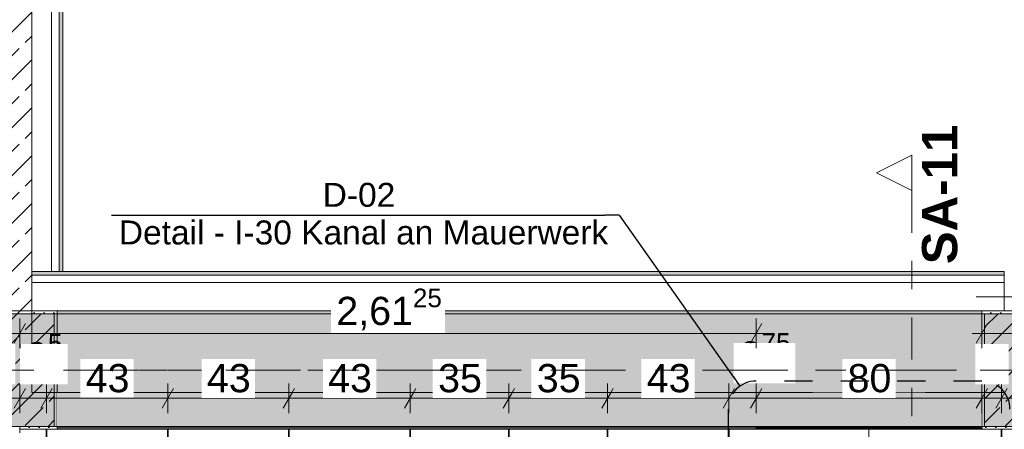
# Model space of a CAD drawing. Header units: metres. Extents: x -3.6 to 84.5, y -11 to 16.8.
# Tile 122 of 256: x 15 to 18.4, y 8.1 to 9.5. Entities that reach past the tile are written whole.
import ezdxf

# ---------------------------------------------------------------- set-up
doc = ezdxf.new("R2010")
doc.units = ezdxf.units.M
doc.header["$MEASUREMENT"] = 0
for name, pattern in [('Achse', [0.2, 0.1, -0.05, 0, -0.05]), ('Punktlinie eng', [0.0375, 0.0125, -0.025]), ('Schnittlinie', [0.3, 0.15, -0.075, 0, -0.075]), ('Strichlinie doppelt', [0.546806, 0.264583, -0.105833, 0.070556, -0.105833]), ('Strichlinie eng', [0.115, 0.075, -0.04]), ('Wipeout_Contour', [1, 0, -1])]:
    doc.linetypes.add(name, pattern=pattern)
for name, color, linetype in [('154 - Bemaßung_ Beschriftung.Ausbau - Deckenspiegel', 7, 'Continuous'), ('203 - Marker.Schnitt - Ausbaudetail SA', 7, 'Continuous'), ('208 - Marker.Detail', 7, 'Continuous'), ('451 - Universal.Achsen Raster', 7, 'Continuous'), ('605 - Struktur.Wand Innen', 7, 'Continuous'), ('607 - Struktur.Stütze', 7, 'Continuous'), ('608 - Struktur.Träger', 7, 'Continuous'), ('Abbruch_605 - Struktur.Wand Innen', 7, 'Continuous'), ('Neubau_605 - Struktur.Wand Innen', 7, 'Continuous'), ('Neubau_651 - Abdeckung.Decke abgehängt_ bekleidet', 7, 'Continuous'), ('Neubau_653 - Abdeckung.TB Verkofferung', 7, 'Continuous')]:
    doc.layers.add(name, color=color, linetype=linetype)
doc.styles.add('ERSTELLTER_STIL_1', font='txt')
doc.styles.add('ERSTELLTER_STIL_2', font='txt')
doc.linetypes.add('Abbruch 1', pattern='A,0,[1,2022.0244.A_L5A-PL04.05_iB_Deckenspiegel 3.OG1.Shx,S=0.001984,R=0,X=0,Y=0],-0.25,0', length=0.25)
doc.dimstyles.new('ERSTELLTER_STIL__3', dxfattribs={"dimtxt": 0.1, "dimasz": 0.0532, "dimexe": 0.18, "dimexo": 0.0625, "dimgap": 0, "dimtad": 1, "dimtih": 1, "dimtoh": 1, "dimzin": 0, "dimdsep": 46, "dimtxsty": 'ERSTELLTER_STIL_2', "dimblk": 'ARROWHEAD_2', "dimblk1": 'ARROWHEAD_2', "dimblk2": 'ARROWHEAD_2', "dimcen": 0.09, "dimse1": 1, "dimse2": 1, "dimclrd": 7, "dimclre": 7, "dimclrt": 7, "dimazin": 0, "dimtfac": 1, "dimtdec": 4, "dimtmove": 0, "dimatfit": 3, "dimfxl": 1, "dimtolj": 1, "dimtzin": 0, "dimarcsym": 0})
doc.dimstyles.new('ERSTELLTER_STIL__4', dxfattribs={"dimtxt": 0.1, "dimasz": 0.0532, "dimexe": 0.18, "dimexo": 0.0625, "dimgap": 0, "dimtad": 1, "dimtih": 1, "dimtoh": 1, "dimzin": 0, "dimdsep": 46, "dimtxsty": 'ERSTELLTER_STIL_2', "dimblk": 'ARROWHEAD_2', "dimblk1": 'ARROWHEAD_2', "dimblk2": 'ARROWHEAD_2', "dimcen": 0.09, "dimse1": 1, "dimse2": 1, "dimclrd": 7, "dimclre": 7, "dimclrt": 7, "dimazin": 0, "dimtfac": 1, "dimtdec": 4, "dimtmove": 2, "dimatfit": 3, "dimfxl": 1, "dimtolj": 1, "dimtzin": 0, "dimarcsym": 0})
pattern_1 = [(45, (0, 0), (-0.01767767, 0.01767767), [0, -0.025])]
pattern_2 = [(45, (0, 0), (-0.08485281, 0.08485281), []), (45, (-0.04243, 0.04243), (-0.08485281, 0.08485281), [0.09, -0.03])]

# ---------------------------------------------------------------- blocks, each defined once
blk = doc.blocks.new('*D198')
at = {"layer": '154 - Bemaßung_ Beschriftung.Ausbau - Deckenspiegel', "color": 7, "linetype": 'Continuous', "lineweight": 5}
for p, q in [((14.355, 8.1475), (14.355, 8.2525)), ((14.795, 8.1475), (14.795, 8.2525)), ((14.3752, 8.235), (14.3348, 8.165)), ((14.8152, 8.235), (14.7748, 8.165)), ((14.355, 8.2), (14.795, 8.2))]:
    blk.add_line(p, q, dxfattribs=at)
at = {"color": 254, "linetype": 'Wipeout_Contour', "lineweight": 0, "ltscale": 68.052518}
blk.add_wipeout([(14.7236, 8.25), (14.9425, 8.25), (14.9425, 8.3929), (14.7236, 8.3929)], dxfattribs=at).dxf.layer = '154 - Bemaßung_ Beschriftung.Ausbau - Deckenspiegel'
at = {"color": 254, "linetype": 'Wipeout_Contour', "lineweight": 0, "ltscale": 66.946641}
blk.add_wipeout([(14.4419, 8.2077), (14.6365, 8.2077), (14.6365, 8.3506), (14.4419, 8.3506)], dxfattribs=at).dxf.layer = '154 - Bemaßung_ Beschriftung.Ausbau - Deckenspiegel'
at = {"layer": '154 - Bemaßung_ Beschriftung.Ausbau - Deckenspiegel', "color": 7, "lineweight": 5, "char_height": 0.1, "attachment_point": 7, "style": 'ERSTELLTER_STIL_2'}
for s, insert in [('\\A1;{\\pql;\\fArial|b0|i0|c0|p38;9\\fArial|b0|i0|c0|p38;\\A1{\\H.66x;\\S75^  ;}}', (14.7451, 8.2698)), ('\\A1;{\\pql;\\fArial|b0|i0|c0|p38;44}', (14.4633, 8.2292))]:
    blk.add_mtext(s, dxfattribs=dict(at, insert=insert))
blk = doc.blocks.new('ARROWHEAD_2')
at = {"color": 0, "linetype": 'Continuous', "lineweight": 0}
for p, q in [((0, 0), (-1, 0)), ((-0.378, -0.655), (0.378, 0.655))]:
    blk.add_line(p, q, dxfattribs=at)
blk = doc.blocks.new('*D200')
at = {"layer": '154 - Bemaßung_ Beschriftung.Ausbau - Deckenspiegel', "color": 7, "linetype": 'Continuous', "lineweight": 5}
for p, q in [((14.9575, 8.1475), (14.9575, 8.2525)), ((15.0525, 8.1475), (15.0525, 8.2525)), ((14.9777, 8.235), (14.9373, 8.165)), ((15.0727, 8.235), (15.0323, 8.165)), ((14.9232, 8.2), (14.9575, 8.2)), ((14.9575, 8.2), (15.0525, 8.2)), ((15.0525, 8.2), (15.4825, 8.2))]:
    blk.add_line(p, q, dxfattribs=at)
at = {"color": 254, "linetype": 'Wipeout_Contour', "lineweight": 0, "ltscale": 68.787068}
blk.add_wipeout([(14.9586, 8.25), (15.1274, 8.25), (15.1274, 8.3929), (14.9586, 8.3929)], dxfattribs=at).dxf.layer = '154 - Bemaßung_ Beschriftung.Ausbau - Deckenspiegel'
at = {"layer": '154 - Bemaßung_ Beschriftung.Ausbau - Deckenspiegel', "color": 7, "lineweight": 5, "insert": (14.98, 8.2698), "char_height": 0.1, "attachment_point": 7, "style": 'ERSTELLTER_STIL_2'}
blk.add_mtext('\\A1;{\\pql;\\fArial|b0|i0|c0|p38;9\\fArial|b0|i0|c0|p38;\\A1{\\H.66x;\\S5^  ;}}', dxfattribs=at)
blk = doc.blocks.new('*D201')
at = {"layer": '154 - Bemaßung_ Beschriftung.Ausbau - Deckenspiegel', "color": 7, "linetype": 'Continuous', "lineweight": 5}
for p, q in [((15.0727, 8.235), (15.0323, 8.165)), ((15.5027, 8.235), (15.4623, 8.165)), ((15.0525, 8.2), (15.4825, 8.2))]:
    blk.add_line(p, q, dxfattribs=at)
at = {"color": 254, "linetype": 'Wipeout_Contour', "lineweight": 0, "ltscale": 68.787068}
blk.add_wipeout([(14.9586, 8.25), (15.1274, 8.25), (15.1274, 8.3929), (14.9586, 8.3929)], dxfattribs=at).dxf.layer = '154 - Bemaßung_ Beschriftung.Ausbau - Deckenspiegel'
at = {"color": 254, "linetype": 'Wipeout_Contour', "lineweight": 0, "ltscale": 69.475257}
blk.add_wipeout([(15.1728, 8.2012), (15.3621, 8.2012), (15.3621, 8.3387), (15.1728, 8.3387)], dxfattribs=at).dxf.layer = '154 - Bemaßung_ Beschriftung.Ausbau - Deckenspiegel'
at = {"layer": '154 - Bemaßung_ Beschriftung.Ausbau - Deckenspiegel', "color": 7, "lineweight": 5, "insert": (15.1916, 8.22), "char_height": 0.1, "attachment_point": 7, "style": 'ERSTELLTER_STIL_2'}
blk.add_mtext('\\A1;{\\pql;\\fArial|b0|i0|c0|p38;43}', dxfattribs=at)
blk = doc.blocks.new('*D202')
at = {"layer": '154 - Bemaßung_ Beschriftung.Ausbau - Deckenspiegel', "color": 7, "linetype": 'Continuous', "lineweight": 5}
for p, q in [((15.4825, 8.1475), (15.4825, 8.2525)), ((15.9125, 8.1475), (15.9125, 8.2525)), ((15.5027, 8.235), (15.4623, 8.165)), ((15.9327, 8.235), (15.8923, 8.165)), ((15.0525, 8.2), (15.4825, 8.2)), ((15.4825, 8.2), (15.9125, 8.2))]:
    blk.add_line(p, q, dxfattribs=at)
at = {"color": 254, "linetype": 'Wipeout_Contour', "lineweight": 0, "ltscale": 70.992016}
blk.add_wipeout([(15.6028, 8.2012), (15.7921, 8.2012), (15.7921, 8.3387), (15.6028, 8.3387)], dxfattribs=at).dxf.layer = '154 - Bemaßung_ Beschriftung.Ausbau - Deckenspiegel'
at = {"layer": '154 - Bemaßung_ Beschriftung.Ausbau - Deckenspiegel', "color": 7, "lineweight": 5, "insert": (15.6216, 8.22), "char_height": 0.1, "attachment_point": 7, "style": 'ERSTELLTER_STIL_2'}
blk.add_mtext('\\A1;{\\pql;\\fArial|b0|i0|c0|p38;43}', dxfattribs=at)
blk = doc.blocks.new('*D203')
at = {"layer": '154 - Bemaßung_ Beschriftung.Ausbau - Deckenspiegel', "color": 7, "linetype": 'Continuous', "lineweight": 5}
for p, q in [((15.9125, 8.1475), (15.9125, 8.2525)), ((16.3425, 8.1475), (16.3425, 8.2525)), ((15.9327, 8.235), (15.8923, 8.165)), ((16.3627, 8.235), (16.3223, 8.165)), ((15.9125, 8.2), (16.3425, 8.2))]:
    blk.add_line(p, q, dxfattribs=at)
at = {"color": 254, "linetype": 'Wipeout_Contour', "lineweight": 0, "ltscale": 72.517846}
blk.add_wipeout([(16.0328, 8.2012), (16.2221, 8.2012), (16.2221, 8.3387), (16.0328, 8.3387)], dxfattribs=at).dxf.layer = '154 - Bemaßung_ Beschriftung.Ausbau - Deckenspiegel'
at = {"layer": '154 - Bemaßung_ Beschriftung.Ausbau - Deckenspiegel', "color": 7, "lineweight": 5, "insert": (16.0516, 8.22), "char_height": 0.1, "attachment_point": 7, "style": 'ERSTELLTER_STIL_2'}
blk.add_mtext('\\A1;{\\pql;\\fArial|b0|i0|c0|p38;43}', dxfattribs=at)
blk = doc.blocks.new('*D204')
at = {"layer": '154 - Bemaßung_ Beschriftung.Ausbau - Deckenspiegel', "color": 7, "linetype": 'Continuous', "lineweight": 5}
for p, q in [((16.3425, 8.1475), (16.3425, 8.2525)), ((16.6925, 8.1475), (16.6925, 8.2525)), ((16.3627, 8.235), (16.3223, 8.165)), ((16.7127, 8.235), (16.6723, 8.165)), ((16.3425, 8.2), (16.6925, 8.2))]:
    blk.add_line(p, q, dxfattribs=at)
at = {"color": 254, "linetype": 'Wipeout_Contour', "lineweight": 0, "ltscale": 73.909113}
blk.add_wipeout([(16.4228, 8.2012), (16.6121, 8.2012), (16.6121, 8.3387), (16.4228, 8.3387)], dxfattribs=at).dxf.layer = '154 - Bemaßung_ Beschriftung.Ausbau - Deckenspiegel'
at = {"layer": '154 - Bemaßung_ Beschriftung.Ausbau - Deckenspiegel', "color": 7, "lineweight": 5, "insert": (16.4416, 8.22), "char_height": 0.1, "attachment_point": 7, "style": 'ERSTELLTER_STIL_2'}
blk.add_mtext('\\A1;{\\pql;\\fArial|b0|i0|c0|p38;35}', dxfattribs=at)
blk = doc.blocks.new('*D205')
at = {"layer": '154 - Bemaßung_ Beschriftung.Ausbau - Deckenspiegel', "color": 7, "linetype": 'Continuous', "lineweight": 5}
for p, q in [((16.6925, 8.1475), (16.6925, 8.2525)), ((17.0425, 8.1475), (17.0425, 8.2525)), ((16.7127, 8.235), (16.6723, 8.165)), ((17.0627, 8.235), (17.0223, 8.165)), ((16.6925, 8.2), (17.0425, 8.2))]:
    blk.add_line(p, q, dxfattribs=at)
at = {"color": 254, "linetype": 'Wipeout_Contour', "lineweight": 0, "ltscale": 75.163325}
blk.add_wipeout([(16.7728, 8.2012), (16.9621, 8.2012), (16.9621, 8.3387), (16.7728, 8.3387)], dxfattribs=at).dxf.layer = '154 - Bemaßung_ Beschriftung.Ausbau - Deckenspiegel'
at = {"layer": '154 - Bemaßung_ Beschriftung.Ausbau - Deckenspiegel', "color": 7, "lineweight": 5, "insert": (16.7916, 8.22), "char_height": 0.1, "attachment_point": 7, "style": 'ERSTELLTER_STIL_2'}
blk.add_mtext('\\A1;{\\pql;\\fArial|b0|i0|c0|p38;35}', dxfattribs=at)
blk = doc.blocks.new('*D206')
at = {"layer": '154 - Bemaßung_ Beschriftung.Ausbau - Deckenspiegel', "color": 7, "linetype": 'Continuous', "lineweight": 5}
for p, q in [((17.0425, 8.1475), (17.0425, 8.2525)), ((17.4725, 8.1475), (17.4725, 8.2525)), ((17.0627, 8.235), (17.0223, 8.165)), ((17.4927, 8.235), (17.4523, 8.165)), ((17.0425, 8.2), (17.4725, 8.2))]:
    blk.add_line(p, q, dxfattribs=at)
at = {"color": 254, "linetype": 'Wipeout_Contour', "lineweight": 0, "ltscale": 76.566854}
blk.add_wipeout([(17.1628, 8.2012), (17.3521, 8.2012), (17.3521, 8.3387), (17.1628, 8.3387)], dxfattribs=at).dxf.layer = '154 - Bemaßung_ Beschriftung.Ausbau - Deckenspiegel'
at = {"layer": '154 - Bemaßung_ Beschriftung.Ausbau - Deckenspiegel', "color": 7, "lineweight": 5, "insert": (17.1816, 8.22), "char_height": 0.1, "attachment_point": 7, "style": 'ERSTELLTER_STIL_2'}
blk.add_mtext('\\A1;{\\pql;\\fArial|b0|i0|c0|p38;43}', dxfattribs=at)
blk = doc.blocks.new('*D207')
at = {"layer": '154 - Bemaßung_ Beschriftung.Ausbau - Deckenspiegel', "color": 7, "linetype": 'Continuous', "lineweight": 5}
for p, q in [((17.4725, 8.1475), (17.4725, 8.2525)), ((17.57, 8.1475), (17.57, 8.2525)), ((17.4927, 8.235), (17.4523, 8.165)), ((17.5902, 8.235), (17.5498, 8.165)), ((17.4725, 8.2), (17.57, 8.2))]:
    blk.add_line(p, q, dxfattribs=at)
at = {"color": 254, "linetype": 'Wipeout_Contour', "lineweight": 0, "ltscale": 77.894497}
blk.add_wipeout([(17.4901, 8.2527), (17.709, 8.2527), (17.709, 8.3955), (17.4901, 8.3955)], dxfattribs=at).dxf.layer = '154 - Bemaßung_ Beschriftung.Ausbau - Deckenspiegel'
at = {"layer": '154 - Bemaßung_ Beschriftung.Ausbau - Deckenspiegel', "color": 7, "lineweight": 5, "insert": (17.5115, 8.2725), "char_height": 0.1, "attachment_point": 7, "style": 'ERSTELLTER_STIL_2'}
blk.add_mtext('\\A1;{\\pql;\\fArial|b0|i0|c0|p38;9\\fArial|b0|i0|c0|p38;\\A1{\\H.66x;\\S75^  ;}}', dxfattribs=at)
blk = doc.blocks.new('*D208')
at = {"layer": '154 - Bemaßung_ Beschriftung.Ausbau - Deckenspiegel', "color": 7, "linetype": 'Continuous', "lineweight": 5}
for p, q in [((17.57, 8.1475), (17.57, 8.2525)), ((18.37, 8.1475), (18.37, 8.2525)), ((17.5902, 8.235), (17.5498, 8.165)), ((18.3902, 8.235), (18.3498, 8.165)), ((17.57, 8.2), (18.37, 8.2))]:
    blk.add_line(p, q, dxfattribs=at)
at = {"color": 254, "linetype": 'Wipeout_Contour', "lineweight": 0, "ltscale": 77.894497}
blk.add_wipeout([(17.4901, 8.2527), (17.709, 8.2527), (17.709, 8.3955), (17.4901, 8.3955)], dxfattribs=at).dxf.layer = '154 - Bemaßung_ Beschriftung.Ausbau - Deckenspiegel'
at = {"color": 254, "linetype": 'Wipeout_Contour', "lineweight": 0, "ltscale": 80.821207}
blk.add_wipeout([(18.3472, 8.25), (18.4659, 8.25), (18.4659, 8.3929), (18.3472, 8.3929)], dxfattribs=at).dxf.layer = '154 - Bemaßung_ Beschriftung.Ausbau - Deckenspiegel'
at = {"color": 254, "linetype": 'Wipeout_Contour', "lineweight": 0, "ltscale": 79.146102}
blk.add_wipeout([(17.8754, 8.2012), (18.0646, 8.2012), (18.0646, 8.3387), (17.8754, 8.3387)], dxfattribs=at).dxf.layer = '154 - Bemaßung_ Beschriftung.Ausbau - Deckenspiegel'
at = {"layer": '154 - Bemaßung_ Beschriftung.Ausbau - Deckenspiegel', "color": 7, "lineweight": 5, "char_height": 0.1, "attachment_point": 7, "style": 'ERSTELLTER_STIL_2'}
for s, insert in [('\\A1;{\\pql;\\fArial|b0|i0|c0|p38;7}', (18.3686, 8.2714)), ('\\A1;{\\pql;\\fArial|b0|i0|c0|p38;80}', (17.8941, 8.22))]:
    blk.add_mtext(s, dxfattribs=dict(at, insert=insert))
blk = doc.blocks.new('*D209')
at = {"layer": '154 - Bemaßung_ Beschriftung.Ausbau - Deckenspiegel', "color": 7, "linetype": 'Continuous', "lineweight": 5}
for p, q in [((18.37, 8.1475), (18.37, 8.2525)), ((18.44, 8.1475), (18.44, 8.2525)), ((18.3902, 8.235), (18.3498, 8.165)), ((18.4602, 8.235), (18.4198, 8.165)), ((18.37, 8.2), (18.44, 8.2))]:
    blk.add_line(p, q, dxfattribs=at)
at = {"color": 254, "linetype": 'Wipeout_Contour', "lineweight": 0, "ltscale": 80.821207}
blk.add_wipeout([(18.3472, 8.25), (18.4659, 8.25), (18.4659, 8.3929), (18.3472, 8.3929)], dxfattribs=at).dxf.layer = '154 - Bemaßung_ Beschriftung.Ausbau - Deckenspiegel'
blk = doc.blocks.new('*D210')
at = {"layer": '154 - Bemaßung_ Beschriftung.Ausbau - Deckenspiegel', "color": 7, "linetype": 'Continuous', "lineweight": 5}
for p, q in [((18.44, 8.1475), (18.44, 8.2525)), ((18.94, 8.1475), (18.94, 8.2525)), ((18.4602, 8.235), (18.4198, 8.165)), ((18.9602, 8.235), (18.9198, 8.165)), ((18.44, 8.2), (18.94, 8.2))]:
    blk.add_line(p, q, dxfattribs=at)
at = {"color": 254, "linetype": 'Wipeout_Contour', "lineweight": 0, "ltscale": 80.821207}
blk.add_wipeout([(18.3472, 8.25), (18.4659, 8.25), (18.4659, 8.3929), (18.3472, 8.3929)], dxfattribs=at).dxf.layer = '154 - Bemaßung_ Beschriftung.Ausbau - Deckenspiegel'
at = {"color": 254, "linetype": 'Wipeout_Contour', "lineweight": 0, "ltscale": 81.770735}
blk.add_wipeout([(18.5954, 8.2012), (18.7846, 8.2012), (18.7846, 8.3387), (18.5954, 8.3387)], dxfattribs=at).dxf.layer = '154 - Bemaßung_ Beschriftung.Ausbau - Deckenspiegel'
at = {"layer": '154 - Bemaßung_ Beschriftung.Ausbau - Deckenspiegel', "color": 7, "lineweight": 5, "insert": (18.6141, 8.22), "char_height": 0.1, "attachment_point": 7, "style": 'ERSTELLTER_STIL_2'}
blk.add_mtext('\\A1;{\\pql;\\fArial|b0|i0|c0|p38;50}', dxfattribs=at)
blk = doc.blocks.new('*D361')
at = {"layer": '154 - Bemaßung_ Beschriftung.Ausbau - Deckenspiegel', "color": 7, "linetype": 'Continuous', "lineweight": 5}
for p, q in [((14.9777, 8.465), (14.9373, 8.395)), ((14.9575, 8.3775), (14.9575, 8.4825)), ((17.5498, 8.395), (17.5902, 8.465)), ((17.57, 8.3775), (17.57, 8.4825)), ((14.9232, 8.43), (14.9575, 8.43)), ((14.9575, 8.43), (17.57, 8.43)), ((17.57, 8.43), (17.6042, 8.43))]:
    blk.add_line(p, q, dxfattribs=at)
at = {"color": 254, "linetype": 'Wipeout_Contour', "lineweight": 0, "ltscale": 73.420441}
blk.add_wipeout([(16.0619, 8.4312), (16.4656, 8.4312), (16.4656, 8.5687), (16.0619, 8.5687)], dxfattribs=at).dxf.layer = '154 - Bemaßung_ Beschriftung.Ausbau - Deckenspiegel'
at = {"layer": '154 - Bemaßung_ Beschriftung.Ausbau - Deckenspiegel', "color": 7, "lineweight": 5, "insert": (16.0806, 8.4306), "char_height": 0.1, "attachment_point": 7, "style": 'ERSTELLTER_STIL_2'}
blk.add_mtext('\\A1;{\\pql;\\fArial|b0|i0|c0|p38;2,61\\fArial|b0|i0|c0|p38;\\A1{\\H.66x;\\S25^  ;}}', dxfattribs=at)
blk = doc.blocks.new('*D362')
at = {"layer": '154 - Bemaßung_ Beschriftung.Ausbau - Deckenspiegel', "color": 7, "linetype": 'Continuous', "lineweight": 5}
for p, q in [((18.3902, 8.465), (18.3498, 8.395)), ((18.37, 8.3775), (18.37, 8.4825)), ((43.7898, 8.395), (43.8302, 8.465)), ((43.81, 8.3775), (43.81, 8.4825)), ((18.3358, 8.43), (18.37, 8.43)), ((18.37, 8.43), (43.81, 8.43)), ((43.81, 8.43), (43.8442, 8.43))]:
    blk.add_line(p, q, dxfattribs=at)
at = {"color": 254, "linetype": 'Wipeout_Contour', "lineweight": 0, "ltscale": 128.935821}
blk.add_wipeout([(30.9003, 8.4312), (31.2797, 8.4312), (31.2797, 8.5687), (30.9003, 8.5687)], dxfattribs=at).dxf.layer = '154 - Bemaßung_ Beschriftung.Ausbau - Deckenspiegel'
at = {"layer": '154 - Bemaßung_ Beschriftung.Ausbau - Deckenspiegel', "color": 7, "lineweight": 5, "insert": (30.919, 8.45), "char_height": 0.1, "attachment_point": 7, "style": 'ERSTELLTER_STIL_2'}
blk.add_mtext('\\A1;{\\pql;\\fArial|b0|i0|c0|p38;25,44}', dxfattribs=at)

msp = doc.modelspace()

# ---------------------------------------------------------------- hatches: boundary and pattern name
at = {"layer": '605 - Struktur.Wand Innen', "linetype": 'Continuous', "lineweight": 0, "true_color": 0x000000}
h = msp.add_hatch(dxfattribs=at)
h.set_pattern_fill('Beton__Stahlbeton_0001', color=18, style=0, pattern_type=2)
h.set_pattern_definition(pattern_2)
h.paths.add_polyline_path([(14.84, 8.5), (15, 8.5), (15, 13), (14.84, 13)])
at = {"layer": '607 - Struktur.Stütze', "linetype": 'Continuous', "lineweight": 0, "true_color": 0x000000}
h = msp.add_hatch(dxfattribs=at)
h.set_pattern_fill('Beton__Stahlbeton_0001', color=18, style=0, pattern_type=2)
h.set_pattern_definition(pattern_2)
h.paths.add_polyline_path([(14.78, 8.1), (15.08, 8.1), (15.08, 8.5), (14.78, 8.5)])
h = msp.add_hatch(dxfattribs=at)
h.set_pattern_fill('Gips_0001', color=18, style=0, pattern_type=2)
h.set_pattern_definition(pattern_1)
h.paths.add_polyline_path([(14.9575, 8.09), (15.09, 8.09), (15.09, 8.51), (15, 8.51), (15, 8.5), (15.08, 8.5), (15.08, 8.1), (14.9575, 8.1)])
h = msp.add_hatch(dxfattribs=at)
h.set_pattern_fill('Gips_0001', color=18, style=0, pattern_type=2)
h.set_pattern_definition(pattern_1)
h.paths.add_polyline_path([(18.37, 8.51), (18.37, 8.09), (18.69, 8.09), (18.69, 8.51), (18.6, 8.51), (18.6, 8.5), (18.68, 8.5), (18.68, 8.1), (18.38, 8.1), (18.38, 8.5), (18.45, 8.5), (18.45, 8.51)])
h = msp.add_hatch(dxfattribs=at)
h.set_pattern_fill('Beton__Stahlbeton_0001', color=18, style=0, pattern_type=2)
h.set_pattern_definition(pattern_2)
h.paths.add_polyline_path([(18.38, 8.1), (18.68, 8.1), (18.68, 8.5), (18.38, 8.5)])
at = {"layer": '608 - Struktur.Träger', "linetype": 'Continuous', "lineweight": 0, "true_color": 0x000000}
h = msp.add_hatch(dxfattribs=at)
h.set_pattern_fill('Gips_0001', color=18, style=0, pattern_type=2)
h.set_pattern_definition(pattern_1)
h.paths.add_polyline_path([(18.37, 8.51), (15.09, 8.51), (15.09, 8.5), (18.37, 8.5)])
at = {"layer": 'Neubau_605 - Struktur.Wand Innen', "linetype": 'Continuous', "lineweight": 0, "true_color": 0x000000}
for points in [[(18.17, 8.22), (17.77, 8.22), (17.97, 8.1575)], [(17.77, 8.095), (18.17, 8.095), (17.97, 8.1575)]]:
    msp.add_hatch(color=18, dxfattribs=at).paths.add_polyline_path(points)
at = {"layer": 'Neubau_653 - Abdeckung.TB Verkofferung', "linetype": 'Continuous', "lineweight": 0, "true_color": 0x000000}
h = msp.add_hatch(dxfattribs=at)
h.set_pattern_fill('Gips_0001', color=18, style=0, pattern_type=2)
h.set_pattern_definition(pattern_1)
h.paths.add_polyline_path([(18.45, 8.6495), (15, 8.6495), (15, 8.637), (18.45, 8.637)])

# ---------------------------------------------------------------- linework, layer by layer
at = {"layer": '605 - Struktur.Wand Innen', "color": 7, "linetype": 'Continuous', "lineweight": 18, "flags": 128}
for points in [[(15, 8.5), (15, 13)], [(14.9575, 8.0775), (14.9575, 8.1)]]:
    msp.add_lwpolyline(points, dxfattribs=at)
at = {"layer": '605 - Struktur.Wand Innen', "color": 7, "linetype": 'Continuous', "lineweight": 13, "flags": 128}
for points in [[(18.17, 8.22), (17.77, 8.22)], [(17.77, 8.095), (18.17, 8.095)]]:
    msp.add_lwpolyline(points, dxfattribs=at)
at = {"layer": '607 - Struktur.Stütze', "color": 7, "linetype": 'Continuous', "lineweight": 13, "flags": 128}
for points in [[(14.78, 8.1), (15.08, 8.1), (15.08, 8.5), (14.78, 8.5)], [(18.38, 8.1), (18.68, 8.1), (18.68, 8.5), (18.38, 8.5)]]:
    msp.add_lwpolyline(points, close=True, dxfattribs=at)
at = {"layer": '607 - Struktur.Stütze', "color": 7, "linetype": 'Continuous', "lineweight": 5, "flags": 128}
for points in [[(14.9575, 8.09), (15.09, 8.09), (15.09, 8.51), (15, 8.51)], [(18.45, 8.51), (18.37, 8.51), (18.37, 8.09), (18.69, 8.09), (18.69, 8.51), (18.6, 8.51)]]:
    msp.add_lwpolyline(points, dxfattribs=at)
at = {"layer": '608 - Struktur.Träger', "color": 7, "linetype": 'Continuous', "lineweight": 13}
for p, q in [((0.38, 8.51), (61.88, 8.51)), ((15.09, 8.5), (14.77, 8.5)), ((18.37, 8.5), (15.09, 8.5)), ((18.69, 8.5), (18.37, 8.5))]:
    msp.add_line(p, q, dxfattribs=at)
at = {"layer": '608 - Struktur.Träger', "color": 7, "linetype": 'Continuous', "lineweight": 5}
for p, q in [((15.09, 8.51), (15.09, 8.5)), ((18.37, 8.51), (15.09, 8.51)), ((18.37, 8.51), (18.37, 8.5))]:
    msp.add_line(p, q, dxfattribs=at)
at = {"layer": '608 - Struktur.Träger', "color": 7, "linetype": 'Achse', "lineweight": 9}
msp.add_line((0.38, 8.3), (61.88, 8.3), dxfattribs=at)
at = {"layer": 'Abbruch_605 - Struktur.Wand Innen', "color": 160, "linetype": 'Abbruch 1', "lineweight": 5, "true_color": 0x3232ff}
for p, q in [((18.35, 8.56), (18.7, 8.56)), ((18.35, 8.56), (18.7, 8.56)), ((17.97, 8.32), (17.97, 7.995))]:
    msp.add_line(p, q, dxfattribs=at)
at = {"layer": 'Abbruch_605 - Struktur.Wand Innen', "color": 7, "linetype": 'Abbruch 1', "lineweight": 13}
for p, q in [((17.77, 8.22), (17.77, 8.095)), ((18.17, 8.095), (18.17, 8.22))]:
    msp.add_line(p, q, dxfattribs=at)
at = {"layer": 'Neubau_605 - Struktur.Wand Innen', "color": 1, "linetype": 'Strichlinie eng', "lineweight": 9}
for p, q in [((17.77, 8.22), (18.17, 8.095)), ((18.17, 8.22), (17.77, 8.095))]:
    msp.add_line(p, q, dxfattribs=at)
at = {"layer": 'Neubau_651 - Abdeckung.Decke abgehängt_ bekleidet', "color": 1, "linetype": 'Achse', "lineweight": 35}
for p, q in [((15.0525, 8.09), (15.0525, 6.01)), ((18.44, 8.09), (18.44, 6.01))]:
    msp.add_line(p, q, dxfattribs=at)
at = {"layer": 'Neubau_653 - Abdeckung.TB Verkofferung', "color": 1, "linetype": 'Continuous', "lineweight": 9}
for p, q in [((18.45, 8.6495), (15, 8.6495)), ((15, 8.6495), (15, 8.22)), ((18.45, 8.22), (15, 8.22))]:
    msp.add_line(p, q, dxfattribs=at)
at = {"layer": 'Neubau_653 - Abdeckung.TB Verkofferung', "color": 1, "linetype": 'Continuous', "lineweight": 5}
for p, q in [((18.45, 8.6495), (15, 8.6495)), ((18.45, 8.637), (15, 8.637)), ((18.45, 8.61), (15, 8.61)), ((18.45, 8.51), (15, 8.51))]:
    msp.add_line(p, q, dxfattribs=at)
at = {"layer": 'Neubau_653 - Abdeckung.TB Verkofferung', "color": 1, "linetype": 'Continuous', "lineweight": 5, "flags": 128}
for points in [[(15, 8.6495), (15, 8.637), (15, 8.61), (15, 8.51)], [(18.45, 8.6495), (18.45, 8.637), (18.45, 8.61), (18.45, 8.51)]]:
    msp.add_lwpolyline(points, dxfattribs=at)

# ---------------------------------------------------------------- texts
at = {"layer": '203 - Marker.Schnitt - Ausbaudetail SA', "color": 7, "lineweight": 13, "insert": (18.2847, 8.6754), "char_height": 0.125, "attachment_point": 7, "rotation": 90, "style": 'ERSTELLTER_STIL_1'}
msp.add_mtext('\\A1;{\\pql;\\pt0;\\fArial|b1|i0|c0|p38;SA-11}', dxfattribs=at)
at = {"layer": '208 - Marker.Detail', "color": 30, "lineweight": 25, "true_color": 0xff6e00, "insert": (16.0324, 8.8777), "char_height": 0.085, "attachment_point": 7, "style": 'ERSTELLTER_STIL_2'}
msp.add_mtext('\\A1;{\\pql;\\fArial|b0|i0|c0|p38;D-02}', dxfattribs=at)

# ---------------------------------------------------------------- next in the draw order: wipeouts: each hides what was drawn before it
at = {"color": 254, "linetype": 'Wipeout_Contour', "lineweight": 0, "ltscale": 74.462097}
msp.add_wipeout([(18.37, 8.22), (15.09, 8.22), (15.09, 8.095), (18.37, 8.095)], dxfattribs=at).dxf.layer = '605 - Struktur.Wand Innen'

# ---------------------------------------------------------------- next in the draw order: hatches: boundary and pattern name
at = {"layer": '608 - Struktur.Träger', "linetype": 'Continuous', "lineweight": 0, "true_color": 0x000000}
h = msp.add_hatch(dxfattribs=at)
h.set_pattern_fill('Beton__Stahlbeton_0001', color=18, style=0, pattern_type=2)
h.set_pattern_definition(pattern_2)
h.paths.add_polyline_path([(0.69, 8.5), (0.38, 8.5), (0.38, 8.1), (0.69, 8.1), (7.57, 8.1), (7.89, 8.1), (11.17, 8.1), (11.49, 8.1), (14.77, 8.1), (15.09, 8.1), (18.37, 8.1), (18.69, 8.1), (22.05, 8.1), (22.2, 8.1), (25.57, 8.1), (25.89, 8.1), (29.25, 8.1), (29.4, 8.1), (32.77, 8.1), (33.09, 8.1), (39.97, 8.1), (40.29, 8.1), (47.17, 8.1), (47.49, 8.1), (50.77, 8.1), (51.09, 8.1), (54.37, 8.1), (54.69, 8.1), (61.57, 8.1), (61.88, 8.1), (61.88, 8.5), (61.57, 8.5), (58.195, 8.5), (58.055, 8.5), (54.69, 8.5), (54.37, 8.5), (51.09, 8.5), (50.77, 8.5), (47.49, 8.5), (47.17, 8.5), (43.81, 8.5), (43.67, 8.5), (40.29, 8.5), (39.97, 8.5), (36.61, 8.5), (36.46, 8.5), (33.09, 8.5), (32.77, 8.5), (29.4, 8.5), (29.25, 8.5), (25.89, 8.5), (25.57, 8.5), (22.2, 8.5), (22.05, 8.5), (18.69, 8.5), (18.37, 8.5), (15.09, 8.5), (14.77, 8.5), (11.49, 8.5), (11.17, 8.5), (7.89, 8.5), (7.57, 8.5), (4.21, 8.5), (4.05, 8.5)])
h = msp.add_hatch(dxfattribs=at)
h.set_pattern_fill('Gips_0001', color=18, style=0, pattern_type=2)
h.set_pattern_definition(pattern_1)
h.paths.add_polyline_path([(15.09, 8.1), (15.09, 8.09), (18.37, 8.09), (18.37, 8.1)])

# ---------------------------------------------------------------- next in the draw order: linework, layer by layer
at = {"layer": '605 - Struktur.Wand Innen', "color": 7, "linetype": 'Continuous', "lineweight": 13, "flags": 128}
for points in [[(17.77, 8.22), (15.09, 8.22)], [(18.37, 8.22), (18.17, 8.22)], [(15.09, 8.095), (17.77, 8.095)], [(18.17, 8.095), (18.37, 8.095)]]:
    msp.add_lwpolyline(points, dxfattribs=at)
at = {"layer": '608 - Struktur.Träger', "color": 7, "linetype": 'Continuous', "lineweight": 5}
for p, q in [((15.09, 8.1), (15.09, 8.09)), ((18.37, 8.09), (15.09, 8.09)), ((18.37, 8.1), (18.37, 8.09))]:
    msp.add_line(p, q, dxfattribs=at)
at = {"layer": '608 - Struktur.Träger', "color": 7, "linetype": 'Continuous', "lineweight": 13, "flags": 128}
msp.add_lwpolyline([(50.77, 8.1), (47.49, 8.1), (47.17, 8.1), (40.29, 8.1), (39.97, 8.1), (33.09, 8.1), (32.77, 8.1), (29.4, 8.1), (29.25, 8.1), (25.89, 8.1), (25.57, 8.1), (22.2, 8.1), (22.05, 8.1), (18.69, 8.1), (18.37, 8.1), (15.09, 8.1), (14.77, 8.1), (11.49, 8.1), (11.17, 8.1), (7.89, 8.1), (7.57, 8.1), (0.69, 8.1), (0.38, 8.1)], dxfattribs=at)
at = {"layer": 'Neubau_651 - Abdeckung.Decke abgehängt_ bekleidet', "color": 1, "linetype": 'Achse', "lineweight": 35}
for p, q in [((15.4825, 8.09), (15.4825, 6.01)), ((15.9125, 8.09), (15.9125, 6.01)), ((16.3425, 8.09), (16.3425, 6.01)), ((16.6925, 8.09), (16.6925, 7.39)), ((17.0425, 8.09), (17.0425, 6.01)), ((17.4725, 8.09), (17.4725, 6.01))]:
    msp.add_line(p, q, dxfattribs=at)
at = {"layer": 'Neubau_653 - Abdeckung.TB Verkofferung', "color": 1, "linetype": 'Continuous', "lineweight": 35, "flags": 128}
for points in [[(17.57, 8.095), (17.67, 8.095)], [(17.57, 8.09), (17.57, 8.095)], [(17.67, 8.095), (18.27, 8.095)], [(17.67, 8.09), (17.67, 8.095)], [(18.27, 8.09), (18.27, 8.095)], [(18.27, 8.095), (18.37, 8.095)], [(18.37, 8.09), (18.37, 8.095)]]:
    msp.add_lwpolyline(points, dxfattribs=at)

# ---------------------------------------------------------------- next in the draw order: dimensions: what is measured, and where the dimension line sits
at = {"layer": '154 - Bemaßung_ Beschriftung.Ausbau - Deckenspiegel', "color": 7, "linetype": 'Continuous', "lineweight": 5}
dim = msp.add_linear_dim(base=(14.795, 8.2), p1=(14.355, 8.09), p2=(14.795, 8.09), dimstyle='ERSTELLTER_STIL__4', dxfattribs=at)
dim.commit()
dim.dimension.update_dxf_attribs({"geometry": '*D198', "text_midpoint": (14.5395, 8.2792), "dimtype": 160})

# ---------------------------------------------------------------- next in the draw order: dimensions: what is measured, and where the dimension line sits
dim = msp.add_linear_dim(base=(15.052474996, 8.199982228), p1=(14.957475, 8.089982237), p2=(15.052474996, 8.089982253), dimstyle='ERSTELLTER_STIL__4', dxfattribs=at)
dim.commit()
dim.dimension.update_dxf_attribs({"geometry": '*D200', "text_midpoint": (15.153225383, 8.32143632), "dimtype": 160})

# ---------------------------------------------------------------- next in the draw order: dimensions: what is measured, and where the dimension line sits
dim = msp.add_linear_dim(base=(15.4825, 8.2), p1=(15.0525, 8.09), p2=(15.4825, 8.09), dimstyle='ERSTELLTER_STIL__3', dxfattribs=at)
dim.commit()
dim.dimension.update_dxf_attribs({"geometry": '*D201', "text_midpoint": (15.2678, 8.27), "dimtype": 160})

# ---------------------------------------------------------------- next in the draw order: dimensions: what is measured, and where the dimension line sits
dim = msp.add_linear_dim(base=(15.9125, 8.2), p1=(15.4825, 8.09), p2=(15.9125, 8.09), dimstyle='ERSTELLTER_STIL__3', dxfattribs=at)
dim.commit()
dim.dimension.update_dxf_attribs({"geometry": '*D202', "text_midpoint": (15.6978, 8.27), "dimtype": 160})

# ---------------------------------------------------------------- next in the draw order: dimensions: what is measured, and where the dimension line sits
dim = msp.add_linear_dim(base=(16.3425, 8.2), p1=(15.9125, 8.09), p2=(16.3425, 8.09), dimstyle='ERSTELLTER_STIL__3', dxfattribs=at)
dim.commit()
dim.dimension.update_dxf_attribs({"geometry": '*D203', "text_midpoint": (16.1278, 8.27), "dimtype": 160})

# ---------------------------------------------------------------- next in the draw order: dimensions: what is measured, and where the dimension line sits
dim = msp.add_linear_dim(base=(16.6925, 8.2), p1=(16.3425, 8.09), p2=(16.6925, 8.09), dimstyle='ERSTELLTER_STIL__3', dxfattribs=at)
dim.commit()
dim.dimension.update_dxf_attribs({"geometry": '*D204', "text_midpoint": (16.5178, 8.27), "dimtype": 160})

# ---------------------------------------------------------------- next in the draw order: dimensions: what is measured, and where the dimension line sits
dim = msp.add_linear_dim(base=(17.0425, 8.2), p1=(16.6925, 8.09), p2=(17.0425, 8.09), dimstyle='ERSTELLTER_STIL__3', dxfattribs=at)
dim.commit()
dim.dimension.update_dxf_attribs({"geometry": '*D205', "text_midpoint": (16.8678, 8.27), "dimtype": 160})

# ---------------------------------------------------------------- next in the draw order: dimensions: what is measured, and where the dimension line sits
dim = msp.add_linear_dim(base=(17.4725, 8.2), p1=(17.0425, 8.09), p2=(17.4725, 8.09), dimstyle='ERSTELLTER_STIL__3', dxfattribs=at)
dim.commit()
dim.dimension.update_dxf_attribs({"geometry": '*D206', "text_midpoint": (17.2578, 8.27), "dimtype": 160})

# ---------------------------------------------------------------- next in the draw order: dimensions: what is measured, and where the dimension line sits
dim = msp.add_linear_dim(base=(17.57, 8.2), p1=(17.4725, 8.09), p2=(17.57, 8.09), dimstyle='ERSTELLTER_STIL__4', dxfattribs=at)
dim.commit()
dim.dimension.update_dxf_attribs({"geometry": '*D207', "text_midpoint": (17.7228, 8.3241), "dimtype": 160})

# ---------------------------------------------------------------- next in the draw order: dimensions: what is measured, and where the dimension line sits
dim = msp.add_linear_dim(base=(18.37, 8.2), p1=(17.57, 8.09), p2=(18.37, 8.09), dimstyle='ERSTELLTER_STIL__3', dxfattribs=at)
dim.commit()
dim.dimension.update_dxf_attribs({"geometry": '*D208', "text_midpoint": (17.9703, 8.27), "dimtype": 160})

# ---------------------------------------------------------------- next in the draw order: linework, layer by layer
at = {"layer": '203 - Marker.Schnitt - Ausbaudetail SA', "color": 7, "linetype": 'Schnittlinie', "lineweight": 13}
msp.add_line((18.1214, 8.937), (18.1214, 4.763), dxfattribs=at)

# ---------------------------------------------------------------- next in the draw order: dimensions: what is measured, and where the dimension line sits
at = {"layer": '154 - Bemaßung_ Beschriftung.Ausbau - Deckenspiegel', "color": 7, "linetype": 'Continuous', "lineweight": 5}
for base, p1, p2, dimstyle, picture, middle in [((17.57, 8.43), (14.9575, 8.1), (17.57, 8.095), 'ERSTELLTER_STIL__3', '*D361', (16.3837, 8.5)), ((18.44, 8.2), (18.37, 8.09), (18.44, 8.09), 'ERSTELLTER_STIL__4', '*D209', (18.4068, 8.3214))]:
    dim = msp.add_linear_dim(base=base, p1=p1, p2=p2, dimstyle=dimstyle, dxfattribs=at)
    dim.commit()
    dim.dimension.update_dxf_attribs({"geometry": picture, "text_midpoint": middle, "dimtype": 160})

# ---------------------------------------------------------------- next in the draw order: hatches: boundary and pattern name
at = {"layer": 'Neubau_653 - Abdeckung.TB Verkofferung', "linetype": 'Continuous', "lineweight": 0, "true_color": 0x000000}
h = msp.add_hatch(dxfattribs=at)
h.set_pattern_fill('Gips_0001', color=18, style=0, pattern_type=2)
h.set_pattern_definition(pattern_1)
h.paths.add_polyline_path([(15.11, 8.6495), (15.11, 12.69), (15.0975, 12.69), (15.0975, 8.6495)])

# ---------------------------------------------------------------- next in the draw order: linework, layer by layer
at = {"layer": '208 - Marker.Detail', "color": 30, "linetype": 'Continuous', "lineweight": 25, "true_color": 0xff6e00}
for p, q in [((15.2833, 8.8499), (17.0333, 8.8499)), ((17.0833, 8.8499), (17.0333, 8.8499)), ((17.0833, 8.8499), (17.5123, 8.2428))]:
    msp.add_line(p, q, dxfattribs=at)
at = {"layer": '208 - Marker.Detail', "color": 30, "linetype": 'Punktlinie eng', "lineweight": 25, "true_color": 0xff6e00}
msp.add_line((17.47, 8.1611), (17.47, 5.805), dxfattribs=at)
msp.add_arc((17.57, 8.1611), 0.1, 90, 180, dxfattribs=at)
at = {"layer": 'Neubau_653 - Abdeckung.TB Verkofferung', "color": 1, "linetype": 'Continuous', "lineweight": 9}
for p, q in [((15, 8.6495), (15, 12.69)), ((15.11, 8.6495), (15.11, 12.69)), ((15.11, 8.6495), (15, 8.6495))]:
    msp.add_line(p, q, dxfattribs=at)
at = {"layer": 'Neubau_653 - Abdeckung.TB Verkofferung', "color": 1, "linetype": 'Continuous', "lineweight": 5}
for p, q in [((15.0705, 12.69), (15.0705, 8.6495)), ((15.0975, 12.69), (15.0975, 8.6495)), ((15.11, 12.69), (15.11, 8.6495))]:
    msp.add_line(p, q, dxfattribs=at)
at = {"layer": 'Neubau_653 - Abdeckung.TB Verkofferung', "color": 1, "linetype": 'Continuous', "lineweight": 5, "flags": 128}
msp.add_lwpolyline([(15.11, 8.6495), (15.0975, 8.6495), (15.0705, 8.6495)], dxfattribs=at)

# ---------------------------------------------------------------- next in the draw order: texts
at = {"layer": '208 - Marker.Detail', "color": 30, "lineweight": 25, "true_color": 0xff6e00, "insert": (15.3093, 8.8305), "char_height": 0.085, "attachment_point": 1, "style": 'ERSTELLTER_STIL_2'}
msp.add_mtext('\\A1;{\\pql;\\fArial|b0|i0|c0|p38;Detail - I-30 Kanal an Mauerwerk}', dxfattribs=at)

# ---------------------------------------------------------------- next in the draw order: dimensions: what is measured, and where the dimension line sits
at = {"layer": '154 - Bemaßung_ Beschriftung.Ausbau - Deckenspiegel', "color": 7, "linetype": 'Continuous', "lineweight": 5}
dim = msp.add_linear_dim(base=(18.94, 8.2), p1=(18.44, 8.09), p2=(18.94, 8.09), dimstyle='ERSTELLTER_STIL__3', dxfattribs=at)
dim.commit()
dim.dimension.update_dxf_attribs({"geometry": '*D210', "text_midpoint": (18.6903, 8.27), "dimtype": 160})

# ---------------------------------------------------------------- next in the draw order: wipeouts: each hides what was drawn before it
at = {"color": 254, "linetype": 'Wipeout_Contour', "lineweight": 0, "ltscale": 60.150144}
msp.add_wipeout([(18.1214, 9.062), (17.9964, 8.9995), (18.1214, 8.937)], dxfattribs=at).dxf.layer = '203 - Marker.Schnitt - Ausbaudetail SA'

# ---------------------------------------------------------------- next in the draw order: linework, layer by layer
at = {"layer": '203 - Marker.Schnitt - Ausbaudetail SA', "color": 7, "linetype": 'Continuous', "lineweight": 13, "flags": 128}
msp.add_lwpolyline([(18.1214, 9.062), (18.1214, 8.937), (17.9964, 8.9995)], close=True, dxfattribs=at)

# ---------------------------------------------------------------- next in the draw order: dimensions: what is measured, and where the dimension line sits
at = {"layer": '154 - Bemaßung_ Beschriftung.Ausbau - Deckenspiegel', "color": 7, "linetype": 'Continuous', "lineweight": 5}
dim = msp.add_linear_dim(base=(43.81, 8.43), p1=(18.37, 8.09), p2=(43.81, 7.965), dimstyle='ERSTELLTER_STIL__3', dxfattribs=at)
dim.commit()
dim.dimension.update_dxf_attribs({"geometry": '*D362', "text_midpoint": (31.087, 8.5), "dimtype": 160})

# ---------------------------------------------------------------- next in the draw order: linework, layer by layer
at = {"layer": '208 - Marker.Detail', "color": 30, "linetype": 'Punktlinie eng', "lineweight": 25, "true_color": 0xff6e00}
msp.add_line((18.37, 8.2611), (17.57, 8.2611), dxfattribs=at)
msp.add_arc((18.37, 8.1611), 0.1, 0, 90, dxfattribs=at)
at = {"layer": '451 - Universal.Achsen Raster', "color": 160, "linetype": 'Strichlinie doppelt', "lineweight": 9, "true_color": 0x3232ff}
msp.add_line((64.935, 8.3), (-3.175, 8.3), dxfattribs=at)

doc.saveas('drawing.dxf')
